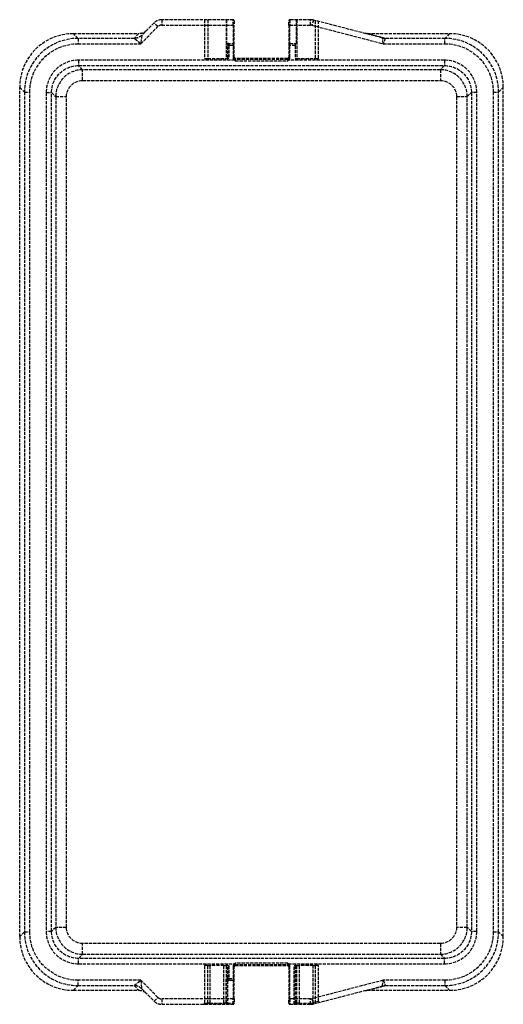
# Model space of a CAD drawing. Header units: millimetres. Extents: x -112 to 112, y 0 to 458.
import ezdxf

# ---------------------------------------------------------------- set-up
doc = ezdxf.new("R2010")
doc.units = ezdxf.units.MM
doc.header["$LTSCALE"] = 10
doc.linetypes.add('ALLCAD_Strich', pattern=[0.2, 0.15, -0.05])
doc.layers.add('BESCH_KONT_sich_schn_grun_2d', color=10, linetype='Continuous')

msp = doc.modelspace()

# ---------------------------------------------------------------- linework, layer by layer
at = {"layer": 'BESCH_KONT_sich_schn_grun_2d', "linetype": 'ALLCAD_Strich'}
for p, q in [((-56.15, 446.82), (-48.2, 454.77)), ((-49.96, 456.54), (-55.72, 450.78)), ((-48.2, 454.77), (-49.96, 456.54)), ((-46.43, 458), (-46.43, 455.5)), ((-13.25, 458), (-46.43, 458)), ((-46.43, 455.5), (-13.25, 455.5)), ((-26.5, 458), (-26.5, 440)), ((-25, 458), (-25, 440)), ((-16.5, 458), (-16.5, 440)), ((-16.36, 458), (-16.36, 446.5)), ((-13.25, 455.5), (-13.25, 458)), ((-13.25, 455.5), (-12.75, 455.5)), ((-13.25, 455.5), (-13.25, 440.41)), ((-12.75, 457.5), (-12.75, 455.5)), ((-12.75, 440.41), (-12.75, 455.5)), ((12.75, 455.5), (12.75, 457.5)), ((12.75, 455.5), (12.75, 440.41)), ((12.75, 455.5), (13.25, 455.5)), ((13.25, 458), (13.25, 455.5)), ((22.86, 458), (13.25, 458)), ((13.25, 440.41), (13.25, 455.5)), ((13.25, 455.5), (22.86, 455.5)), ((16.36, 447), (16.36, 458)), ((16.5, 458), (16.5, 440)), ((22.86, 455.5), (22.86, 458)), ((24.12, 457.84), (23.49, 455.42)), ((23.49, 455.42), (56.62, 446.82)), ((56.3, 449.48), (24.12, 457.84)), ((25, 457.61), (25, 440)), ((26.5, 440), (26.5, 457.22)), ((-87.52, 451.5), (-57.07, 451.5)), ((-85.33, 449.31), (-87.52, 451.5)), ((-85.33, 449.31), (-85.33, 446.82)), ((-59.25, 449.31), (-85.33, 449.31)), ((-57.07, 451.5), (-59.25, 449.32)), ((-56.15, 446.82), (-59.25, 449.31)), ((-55.72, 450.78), (-56.15, 446.82)), ((49.18, 451.5), (87.52, 451.5)), ((57.56, 449.32), (49.18, 451.5)), ((56.62, 446.82), (56.32, 449.47)), ((57.58, 449.31), (56.62, 446.82)), ((85.33, 449.31), (57.58, 449.31)), ((87.52, 451.5), (85.33, 449.31)), ((85.33, 446.82), (85.33, 449.31)), ((-85.33, 446.82), (-56.15, 446.82)), ((-15.71, 446.5), (-16.36, 446.5)), ((-15.86, 447), (-13.25, 447)), ((-15.21, 446), (-15.71, 446)), ((-15.71, 440), (-15.71, 446)), ((-15.21, 446), (-15.21, 440)), ((-13.25, 446), (-15.21, 446)), ((-13.25, 446), (-12.75, 446)), ((13.25, 446), (12.75, 446)), ((13.25, 447), (16.36, 447)), ((15.7, 446), (13.25, 446)), ((15.7, 446), (15.7, 440)), ((56.62, 446.82), (85.33, 446.82)), ((-26.5, 440), (-25, 440)), ((-25, 440), (-16.5, 440)), ((-16.5, 440), (-15.71, 440)), ((-15.21, 440), (-15.71, 440)), ((-13.25, 440.5), (-12.75, 440.5)), ((-13.25, 440.41), (-12.75, 440.41)), ((-12.25, 440), (-12.25, 438.9)), ((12.25, 440), (-12.25, 440)), ((12.25, 438.9), (12.25, 440)), ((13.25, 440.5), (12.75, 440.5)), ((12.75, 440.41), (13.25, 440.41)), ((15.7, 440), (16.5, 440)), ((16.5, 440), (25, 440)), ((25, 440), (26.5, 440)), ((-12.48, 439.14), (-85.15, 439.14)), ((-85.15, 439.14), (-85.15, 436.65)), ((-85.15, 436.65), (85.15, 436.65)), ((-83.22, 434.72), (-85.15, 436.65)), ((-12.48, 439.14), (-12.37, 439.28)), ((12.25, 439.5), (-12.25, 439.5)), ((-12.25, 438.9), (12.25, 438.9)), ((12.37, 439.28), (12.48, 439.14)), ((85.15, 439.14), (12.48, 439.14)), ((85.15, 436.65), (83.22, 434.72)), ((85.15, 439.14), (85.15, 436.65)), ((83.22, 434.72), (-83.22, 434.72)), ((-83.22, 429.72), (-83.22, 434.72)), ((83.22, 434.72), (83.22, 429.72)), ((-112.5, 31.48), (-112.5, 426.52)), ((-112.5, 426.52), (-110.31, 424.33)), ((-83.22, 429.72), (83.22, 429.72)), ((110.31, 424.33), (112.5, 426.52)), ((112.5, 31.48), (112.5, 426.52)), ((-110.31, 424.33), (-107.82, 424.33)), ((-110.31, 424.33), (-110.31, 33.67)), ((-107.82, 33.67), (-107.82, 424.33)), ((-100.14, 424.15), (-100.14, 33.85)), ((-100.14, 424.15), (-97.65, 424.15)), ((-97.65, 33.85), (-97.65, 424.15)), ((-97.65, 424.15), (-95.72, 422.22)), ((-95.72, 422.22), (-95.72, 35.78)), ((-95.72, 422.22), (-90.72, 422.22)), ((-90.72, 35.78), (-90.72, 422.22)), ((90.72, 422.22), (95.72, 422.22)), ((90.72, 422.22), (90.72, 35.78)), ((95.72, 422.22), (97.65, 424.15)), ((95.72, 35.78), (95.72, 422.22)), ((97.65, 424.15), (97.65, 33.85)), ((100.14, 424.15), (97.65, 424.15)), ((100.14, 33.85), (100.14, 424.15)), ((107.82, 424.33), (110.31, 424.33)), ((107.82, 424.33), (107.82, 33.67)), ((110.31, 33.67), (110.31, 424.33)), ((-110.31, 33.67), (-112.5, 31.48)), ((-110.31, 33.67), (-107.82, 33.67)), ((-97.65, 33.85), (-100.14, 33.85)), ((-95.72, 35.78), (-97.65, 33.85)), ((-90.72, 35.78), (-95.72, 35.78)), ((95.72, 35.78), (90.72, 35.78)), ((97.65, 33.85), (95.72, 35.78)), ((100.14, 33.85), (97.65, 33.85)), ((107.82, 33.67), (110.31, 33.67)), ((112.5, 31.48), (110.31, 33.67)), ((-83.22, 23.28), (-83.22, 28.28)), ((83.22, 28.28), (-83.22, 28.28)), ((83.22, 28.28), (83.22, 23.28)), ((-85.15, 21.35), (-83.22, 23.28)), ((-83.22, 23.28), (83.22, 23.28)), ((83.22, 23.28), (85.15, 21.35)), ((85.15, 21.35), (-85.15, 21.35)), ((-85.15, 18.86), (-85.15, 21.35)), ((-85.15, 18.86), (-12.48, 18.86)), ((-12.37, 18.72), (-12.48, 18.86)), ((12.25, 19.1), (-12.25, 19.1)), ((-12.25, 19.1), (-12.25, 18)), ((-12.25, 18.5), (12.25, 18.5)), ((12.25, 18), (12.25, 19.1)), ((12.48, 18.86), (12.37, 18.72)), ((12.48, 18.86), (85.15, 18.86)), ((85.15, 18.86), (85.15, 21.35)), ((-26.5, 18), (-26.5, 0.5)), ((-25.03, 18), (-26.5, 18)), ((-25.03, 0.5), (-25.03, 18)), ((-25.03, 18), (-24.03, 18)), ((-24.03, 18), (-24.03, 0.5)), ((-17.49, 18), (-24.03, 18)), ((-17.49, 0.5), (-17.49, 18)), ((-17.49, 18), (-16.49, 18)), ((-16.49, 18), (-16.49, 0.5)), ((-15.71, 18), (-16.49, 18)), ((-15.71, 18), (-15.21, 18)), ((-15.71, 12), (-15.71, 18)), ((-15.21, 18), (-15.21, 12)), ((-12.75, 17.59), (-13.25, 17.59)), ((-13.25, 17.59), (-13.25, 2.5)), ((-13.25, 17.5), (-12.75, 17.5)), ((-12.75, 2.5), (-12.75, 17.59)), ((-12.25, 18), (12.25, 18)), ((12.75, 17.59), (12.75, 2.5)), ((13.25, 17.59), (12.75, 17.59)), ((13.25, 17.5), (12.75, 17.5)), ((13.25, 2.5), (13.25, 17.59)), ((15.21, 18), (15.71, 18)), ((15.21, 0), (15.21, 18)), ((15.71, 18), (15.71, 0.5)), ((16.49, 18), (15.71, 18)), ((16.49, 0.5), (16.49, 18)), ((16.49, 18), (17.49, 18)), ((17.49, 18), (17.49, 0.5)), ((24.03, 18), (17.49, 18)), ((24.03, 0.65), (24.03, 18)), ((24.03, 18), (25.03, 18)), ((25.03, 18), (25.03, 1.04)), ((26.5, 18), (25.03, 18)), ((26.5, 1.43), (26.5, 18)), ((-56.15, 11.18), (-85.33, 11.18)), ((-85.33, 8.69), (-85.33, 11.18)), ((-59.25, 8.69), (-56.15, 11.18)), ((-48.2, 3.23), (-56.15, 11.18)), ((-56.15, 11.18), (-55.72, 7.22)), ((-16.37, 0.5), (-16.37, 11.5)), ((-16.37, 11.5), (-15.71, 11.5)), ((-15.87, 11), (-15.87, 0.5)), ((-13.25, 11), (-15.86, 11)), ((-15.71, 12), (-15.21, 12)), ((-15.21, 12), (-13.25, 12)), ((-13.25, 12), (-12.75, 12)), ((56.62, 11.18), (23.49, 2.58)), ((56.32, 8.53), (56.62, 11.18)), ((56.62, 11.18), (57.58, 8.69)), ((85.33, 11.18), (56.62, 11.18)), ((85.33, 11.18), (85.33, 8.69)), ((-87.52, 6.5), (-85.33, 8.69)), ((-87.52, 6.5), (-57.07, 6.5)), ((-85.33, 8.69), (-59.25, 8.69)), ((-59.25, 8.68), (-57.07, 6.5)), ((-55.72, 7.22), (-49.96, 1.46)), ((24.12, 0.16), (56.3, 8.52)), ((49.18, 6.5), (57.56, 8.68)), ((49.18, 6.5), (87.52, 6.5)), ((57.58, 8.69), (85.33, 8.69)), ((85.33, 8.69), (87.52, 6.5)), ((-49.96, 1.46), (-48.2, 3.23)), ((-13.25, 2.5), (-46.43, 2.5)), ((-46.43, 2.5), (-46.43, 0)), ((-26.5, 0.5), (-25.03, 0.5)), ((-24.03, 0.5), (-25.03, 0.5)), ((-24.03, 0.5), (-24.03, 0)), ((-24.03, 0.5), (-17.49, 0.5)), ((-17.49, 0.5), (-17.49, 0)), ((-16.49, 0.5), (-17.49, 0.5)), ((-16.49, 0.5), (-16.37, 0.5)), ((-15.87, 0.5), (-16.37, 0.5)), ((-15.87, 0), (-15.87, 0.5)), ((-15.87, 0.5), (-13.25, 0.5)), ((-12.75, 2.5), (-13.25, 2.5)), ((-13.25, 0), (-13.25, 2.5)), ((-12.75, 0.5), (-13.25, 0.5)), ((-12.75, 2.5), (-12.75, 0.5)), ((12.75, 0.5), (12.75, 2.5)), ((13.25, 2.5), (12.75, 2.5)), ((13.25, 2.5), (13.25, 0)), ((22.86, 2.5), (13.25, 2.5)), ((13.25, 0), (22.86, 0)), ((15.71, 0.5), (16.49, 0.5)), ((17.49, 0.5), (16.49, 0.5)), ((17.49, 0.5), (22.86, 0.5)), ((17.49, 0.5), (17.49, 0)), ((22.86, 0), (22.86, 2.5)), ((23.49, 2.58), (24.12, 0.16)), ((23.99, 0.64), (24.03, 0.65)), ((25.03, 1.04), (24.03, 0.65)), ((24.15, 0.17), (24.03, 0.65)), ((25.03, 1.04), (26.5, 1.43)), ((-46.43, 0), (-13.25, 0)), ((14.22, 0), (14.22, 0)), ((14.22, 0), (14.22, 0)), ((14.22, 0), (14.22, 0)), ((14.22, 0), (14.22, 0)), ((14.22, 0), (14.22, 0)), ((14.22, 0), (14.22, 0)), ((14.22, 0), (14.22, 0)), ((14.22, 0), (14.22, 0)), ((14.23, 0), (14.22, 0)), ((14.22, 0), (14.22, 0)), ((14.22, 0), (14.22, 0)), ((14.22, 0), (14.22, 0)), ((14.22, 0), (14.22, 0)), ((14.22, 0), (14.22, 0)), ((14.22, 0), (14.22, 0)), ((14.23, 0), (14.23, 0)), ((14.23, 0), (14.23, 0)), ((14.23, 0), (14.23, 0)), ((14.23, 0), (14.23, 0)), ((14.23, 0), (14.23, 0)), ((14.23, 0), (14.24, 0)), ((14.23, 0), (14.23, 0)), ((14.23, 0), (14.23, 0)), ((14.23, 0), (14.23, 0)), ((14.23, 0), (14.23, 0)), ((14.23, 0), (14.23, 0)), ((14.23, 0), (14.23, 0)), ((14.23, 0), (14.23, 0)), ((14.23, 0), (14.23, 0)), ((14.23, 0), (14.23, 0)), ((14.24, 0), (14.24, 0))]:
    msp.add_line(p, q, dxfattribs=at)
for centre, radius, start, end in [((-46.43, 453), 5, 90, 135), ((-46.43, 453), 2.5, 90, 135), ((-13.25, 457.5), 0.5, 360, 90), ((13.25, 457.5), 0.5, 90, 180), ((22.86, 453), 5, 75.4422, 90), ((22.86, 453), 2.5, 75.4422, 90), ((-13.25, 446.5), 0.5, 360, 90), ((13.25, 446.5), 0.5, 90, 180), ((-12.25, 440.5), 1, 180, 270), ((-12.25, 440.5), 0.5, 180, 270), ((12.25, 440.5), 0.5, 270, 0), ((12.25, 440.5), 1, 270, 0), ((-12.25, 17.5), 1, 90, 180), ((12.25, 17.5), 1, 0, 90), ((-12.25, 17.5), 0.5, 90, 180), ((12.25, 17.5), 0.5, 0, 90), ((-13.25, 11.5), 0.5, 270, 0), ((-46.43, 5), 5, 225, 270), ((-46.43, 5), 2.5, 225, 270), ((-13.25, 0.5), 0.5, 270, 0), ((13.25, 0.5), 0.5, 180, 270), ((22.86, 5), 2.5, 270, 284.5578), ((22.86, 5), 4.5, 270, 284.5578), ((22.86, 5), 5, 270, 284.5578)]:
    msp.add_arc(centre, radius, start, end, dxfattribs=at)
for centre, major_axis, ratio, start_param, end_param in [((-87.48, 426.48), (-17.7, 17.7), 0.998783, -0.784789, 0.784789), ((-85.3, 424.3), (-17.69, 17.69), 0.999026, -0.784789, 0.784789), ((-48.64, 449.32), (-10.61, -0.01), 0.024678, -0.024703, 0.010204), ((57.56, 454.32), (-1.26, -4.84), 0.990487, 0, 0.256417), ((57.58, 454.31), (4.96, -0.63), 0.999381, -1.69776, -1.443833), ((27.72, 449.32), (29.86, -0.01), 0.008768, -0.001117, 0.033789), ((85.3, 424.3), (17.69, 17.69), 0.999026, -0.784789, 0.784789), ((87.48, 426.48), (17.7, 17.7), 0.998783, -0.784789, 0.784789), ((-15.21, 446.5), (0, 0.5), 0.9999, 0, 1.570796), ((-15.71, 446), (0, 0.5), 0.014159, -1.570796, 0), ((15.71, 446), (0, -1), 0.014159, -3.141593, -1.570796), ((-85.14, 424.14), (-10.62, 10.62), 0.998783, -0.784789, 0.784789), ((85.14, 424.14), (10.62, 10.62), 0.998783, -0.784789, 0.784789), ((-83.21, 422.21), (-8.84, 8.84), 0.999756, -0.784789, 0.784789), ((83.21, 422.21), (8.84, 8.84), 0.999756, -0.784789, 0.784789), ((-85.3, 33.7), (-17.69, -17.69), 0.999026, -0.784789, 0.784789), ((-85.14, 33.86), (-10.62, -10.62), 0.998783, -0.784789, 0.784789), ((-83.21, 35.79), (-8.84, -8.84), 0.999756, -0.784789, 0.784789), ((83.21, 35.79), (8.84, -8.84), 0.999756, -0.784789, 0.784789), ((85.14, 33.86), (10.62, -10.62), 0.998783, -0.784789, 0.784789), ((85.3, 33.7), (17.69, -17.69), 0.999026, -0.784789, 0.784789), ((-87.48, 31.52), (-17.7, -17.7), 0.998783, -0.784789, 0.784789), ((87.48, 31.52), (17.7, -17.7), 0.998783, -0.784789, 0.784789), ((-15.87, 11.5), (-0.356, 0.356), 0.985941, 0.792477, 2.349115), ((-15.71, 12), (0, 0.5), 0.014159, -3.141593, -1.570796), ((-15.21, 11.5), (0, -0.5), 0.9999, -1.570796, 0), ((-59.25, 3.69), (-4.62, 1.91), 0.999286, -1.963243, -1.17835), ((-48.64, 8.68), (-10.61, 0.01), 0.024678, -0.010204, 0.024703), ((-59.25, 3.68), (3.54, 3.54), 0.998783, 0, 0.786007), ((27.72, 8.68), (29.86, 0.01), 0.008768, -0.033789, 0.001117), ((-27, 0.5), (0.5, 0), 0.999648, -1.570796, 0), ((-15.99, 0.5), (0, -0.5), 0.9999, -1.570796, 0), ((-15.87, 0.5), (0, 0.5), 0.9999, 1.570796, 3.141593), ((15.2, 0.5), (0.5, 0), 0.9999, -1.570796, -1.556638), ((25.53, 1.04), (0.126, -0.484), 0.999624, -1.824787, 0), ((27, 1.43), (-0.484, -0.126), 0.999624, -0.253991, 1.570796)]:
    msp.add_ellipse(centre, major_axis=major_axis, ratio=ratio, start_param=start_param, end_param=end_param, dxfattribs=at)
at = {"layer": 'BESCH_KONT_sich_schn_grun_2d', "linetype": 'ALLCAD_Strich', "extrusion": (0, 0, -1)}
for centre, major_axis, ratio, start_param, end_param in [((-59.25, 454.31), (-4.62, -1.91), 0.999286, -1.963243, -1.17835), ((-59.25, 454.32), (3.54, -3.54), 0.998783, 0, 0.786007), ((-57.07, 456.5), (-3.54, -3.54), 0.998783, -1.570796, -0.784789), ((-48.64, 454.32), (-7.08, -3.54), 0.014786, 0.009521, 0.044427), ((49.16, 456.5), (4.89, -1.27), 0.990487, 1.314379, 1.570796), ((27.72, 454.32), (28.6, -4.85), 0.003096, -0.035796, -0.000889), ((-85.3, 424.3), (-15.93, 15.93), 0.998783, -0.784789, 0.784789), ((-15.86, 446.5), (0.5, 0), 0.9999, -3.141593, -1.570796), ((-15.21, 446), (0, -1), 0.00708, -3.141593, -1.570796), ((85.3, 424.3), (15.93, 15.93), 0.998783, -0.784789, 0.784789), ((-85.14, 424.14), (-8.85, 8.85), 0.998297, -0.784789, 0.784789), ((85.14, 424.14), (8.85, 8.85), 0.998297, -0.784789, 0.784789), ((-83.21, 422.21), (-5.31, 5.31), 0.998783, -0.784789, 0.784789), ((83.21, 422.21), (5.31, 5.31), 0.998783, -0.784789, 0.784789), ((-85.3, 33.7), (-15.93, -15.93), 0.998783, -0.784789, 0.784789), ((-85.14, 33.86), (-8.85, -8.85), 0.998297, -0.784789, 0.784789), ((-83.21, 35.79), (-5.31, -5.31), 0.998783, -0.784789, 0.784789), ((83.21, 35.79), (5.31, -5.31), 0.998783, -0.784789, 0.784789), ((85.14, 33.86), (8.85, -8.85), 0.998297, -0.784789, 0.784789), ((85.3, 33.7), (15.93, -15.93), 0.998783, -0.784789, 0.784789), ((-15.86, 11.5), (-0.5, 0), 0.9999, -1.570796, -1.556638), ((-15.21, 12), (0, -1), 0.00708, -1.570796, 0), ((-57.07, 1.5), (-3.54, 3.54), 0.998783, 0.784789, 1.570796), ((-48.64, 3.68), (-7.08, 3.54), 0.014786, -0.044427, -0.009521), ((49.16, 1.5), (4.89, 1.27), 0.990487, -1.570796, -1.314379), ((57.56, 3.68), (-1.26, 4.84), 0.990487, 0, 0.256417), ((27.72, 3.68), (28.6, 4.85), 0.003096, 0.000889, 0.035796), ((57.58, 3.69), (4.96, 0.63), 0.999381, -1.69776, -1.443833), ((-25.53, 0.5), (0, -0.5), 0.999648, -1.570796, 0), ((15.21, 0.5), (0.356, 0.356), 0.985941, 0.792477, 2.349115), ((15.99, 0.5), (0, -0.5), 0.9999, -1.570796, 0)]:
    msp.add_ellipse(centre, major_axis=major_axis, ratio=ratio, start_param=start_param, end_param=end_param, dxfattribs=at)
at = {"layer": 'BESCH_KONT_sich_schn_grun_2d', "linetype": 'ALLCAD_Strich'}
for points, knots in [([(-13.25, 440.41), (-13.25, 440.16), (-13.17, 439.92), (-12.95, 439.59), (-12.85, 439.47), (-12.65, 439.29), (-12.57, 439.22), (-12.48, 439.14)], [0, 0, 0, 0, 0.0742163, 0.0742163, 0.1195304, 0.1195304, 0.1533357, 0.1533357, 0.1533357, 0.1533357]), ([(-12.37, 439.28), (-12.41, 439.41), (-12.45, 439.52), (-12.55, 439.76), (-12.6, 439.87), (-12.71, 440.13), (-12.75, 440.27), (-12.75, 440.41)], [-0.1533357, -0.1533357, -0.1533357, -0.1533357, -0.1195304, -0.1195304, -0.0742163, -0.0742163, 0, 0, 0, 0]), ([(12.75, 440.41), (12.75, 440.27), (12.71, 440.13), (12.6, 439.87), (12.55, 439.76), (12.45, 439.52), (12.41, 439.41), (12.37, 439.28)], [-0.1533357, -0.1533357, -0.1533357, -0.1533357, -0.0791194, -0.0791194, -0.0338054, -0.0338054, 0, 0, 0, 0]), ([(12.48, 439.14), (12.57, 439.22), (12.65, 439.29), (12.85, 439.47), (12.95, 439.59), (13.17, 439.92), (13.25, 440.16), (13.25, 440.41)], [0, 0, 0, 0, 0.0338054, 0.0338054, 0.0791194, 0.0791194, 0.1533357, 0.1533357, 0.1533357, 0.1533357]), ([(-12.48, 439.14), (-12.46, 439.12), (-12.44, 439.1), (-12.4, 439.06), (-12.39, 439.04), (-12.37, 439.02), (-12.35, 439), (-12.33, 438.98), (-12.29, 438.94), (-12.27, 438.92), (-12.25, 438.9)], [0, 0, 0, 0, 0.00752692, 0.00752692, 0.01505384, 0.01505384, 0.01505384, 0.02258076, 0.02258076, 0.03010768, 0.03010768, 0.03010768, 0.03010768]), ([(-12.25, 438.9), (-12.26, 438.94), (-12.27, 438.97), (-12.29, 439.03), (-12.3, 439.06), (-12.31, 439.09), (-12.32, 439.12), (-12.33, 439.16), (-12.35, 439.22), (-12.36, 439.25), (-12.37, 439.28)], [-0.03010768, -0.03010768, -0.03010768, -0.03010768, -0.02258076, -0.02258076, -0.01505384, -0.01505384, -0.01505384, -0.00752692, -0.00752692, 0, 0, 0, 0]), ([(12.37, 439.28), (12.36, 439.25), (12.35, 439.22), (12.33, 439.16), (12.32, 439.12), (12.31, 439.09), (12.3, 439.06), (12.29, 439.03), (12.27, 438.97), (12.26, 438.94), (12.25, 438.9)], [-0.02961531, -0.02961531, -0.02961531, -0.02961531, -0.02208839, -0.02208839, -0.01456147, -0.01456147, -0.01456147, -0.00703455, -0.00703455, 0.00049237, 0.00049237, 0.00049237, 0.00049237]), ([(12.25, 438.9), (12.27, 438.92), (12.29, 438.94), (12.33, 438.98), (12.35, 439), (12.37, 439.02), (12.39, 439.04), (12.4, 439.06), (12.44, 439.1), (12.46, 439.12), (12.48, 439.14)], [-0.00049237, -0.00049237, -0.00049237, -0.00049237, 0.00703455, 0.00703455, 0.01456147, 0.01456147, 0.01456147, 0.02208839, 0.02208839, 0.02961531, 0.02961531, 0.02961531, 0.02961531]), ([(-12.48, 18.86), (-12.57, 18.78), (-12.65, 18.71), (-12.85, 18.53), (-12.95, 18.41), (-13.17, 18.08), (-13.25, 17.84), (-13.25, 17.59)], [0, 0, 0, 0, 0.0338054, 0.0338054, 0.0791194, 0.0791194, 0.1533357, 0.1533357, 0.1533357, 0.1533357]), ([(-12.75, 17.59), (-12.75, 17.73), (-12.71, 17.87), (-12.6, 18.13), (-12.55, 18.24), (-12.45, 18.48), (-12.41, 18.59), (-12.37, 18.72)], [-0.1533357, -0.1533357, -0.1533357, -0.1533357, -0.0791194, -0.0791194, -0.0338054, -0.0338054, 0, 0, 0, 0]), ([(-12.25, 19.1), (-12.27, 19.08), (-12.29, 19.06), (-12.33, 19.02), (-12.35, 19), (-12.37, 18.98), (-12.39, 18.96), (-12.4, 18.94), (-12.44, 18.9), (-12.46, 18.88), (-12.48, 18.86)], [-0.00049237, -0.00049237, -0.00049237, -0.00049237, 0.00703455, 0.00703455, 0.01456147, 0.01456147, 0.01456147, 0.02208839, 0.02208839, 0.02961531, 0.02961531, 0.02961531, 0.02961531]), ([(-12.37, 18.72), (-12.36, 18.75), (-12.35, 18.78), (-12.33, 18.84), (-12.32, 18.88), (-12.31, 18.91), (-12.3, 18.94), (-12.29, 18.97), (-12.27, 19.03), (-12.26, 19.06), (-12.25, 19.1)], [-0.02961531, -0.02961531, -0.02961531, -0.02961531, -0.02208839, -0.02208839, -0.01456147, -0.01456147, -0.01456147, -0.00703455, -0.00703455, 0.00049237, 0.00049237, 0.00049237, 0.00049237]), ([(12.25, 19.1), (12.26, 19.06), (12.27, 19.03), (12.29, 18.97), (12.3, 18.94), (12.31, 18.91), (12.32, 18.88), (12.33, 18.84), (12.35, 18.78), (12.36, 18.75), (12.37, 18.72)], [-0.03010768, -0.03010768, -0.03010768, -0.03010768, -0.02258076, -0.02258076, -0.01505384, -0.01505384, -0.01505384, -0.00752692, -0.00752692, 0, 0, 0, 0]), ([(12.48, 18.86), (12.46, 18.88), (12.44, 18.9), (12.4, 18.94), (12.39, 18.96), (12.37, 18.98), (12.35, 19), (12.33, 19.02), (12.29, 19.06), (12.27, 19.08), (12.25, 19.1)], [0, 0, 0, 0, 0.00752692, 0.00752692, 0.01505384, 0.01505384, 0.01505384, 0.02258076, 0.02258076, 0.03010768, 0.03010768, 0.03010768, 0.03010768]), ([(12.37, 18.72), (12.41, 18.59), (12.45, 18.48), (12.55, 18.24), (12.6, 18.13), (12.71, 17.87), (12.75, 17.73), (12.75, 17.59)], [-0.1533357, -0.1533357, -0.1533357, -0.1533357, -0.1195304, -0.1195304, -0.0742163, -0.0742163, 0, 0, 0, 0]), ([(13.25, 17.59), (13.25, 17.84), (13.17, 18.08), (12.95, 18.41), (12.85, 18.53), (12.65, 18.71), (12.57, 18.78), (12.48, 18.86)], [0, 0, 0, 0, 0.0742163, 0.0742163, 0.1195304, 0.1195304, 0.1533357, 0.1533357, 0.1533357, 0.1533357])]:
    msp.add_open_spline(points, degree=3, knots=knots, dxfattribs=at)

doc.saveas('drawing.dxf')
